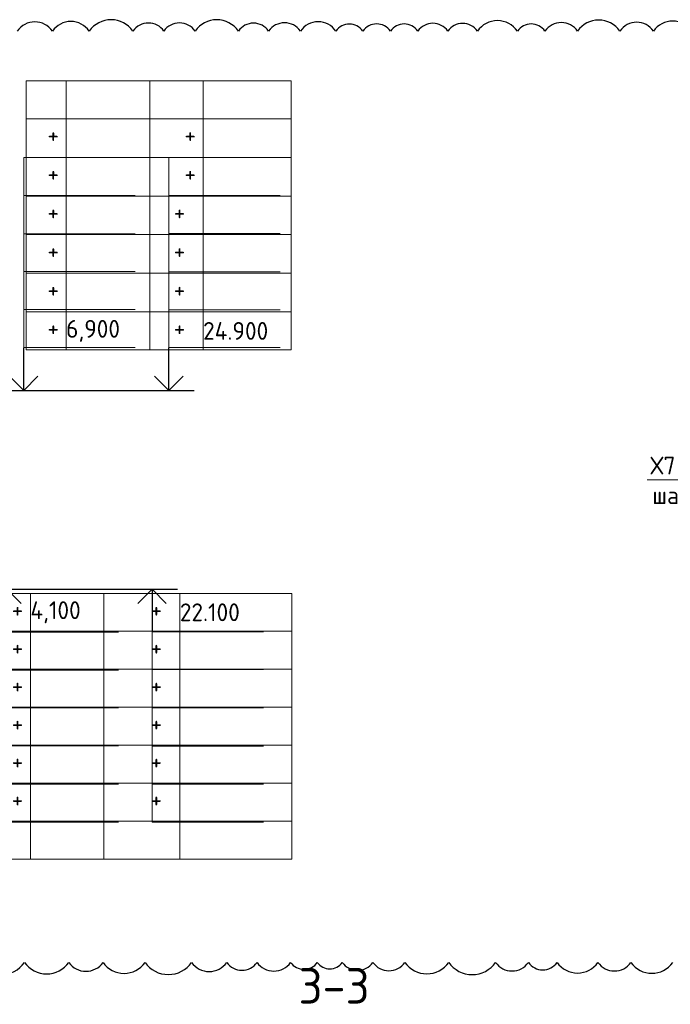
# Model space of a CAD drawing. Header units: millimetres. Extents: x 247266 to 730847, y -636031 to 10052.
# Tile 247 of 256: x 541956 to 551092, y -179103 to -165272. Entities that reach past the tile are written whole.
import ezdxf
from ezdxf import colors
from ezdxf.entities.mleader import LeaderData, LeaderLine
from ezdxf.math import Vec2, Vec3

# ---------------------------------------------------------------- set-up
doc = ezdxf.new("R2010")
doc.units = ezdxf.units.MM
for name, color, linetype, lineweight in [('RAZMER', 7, 'Continuous', 15), ('АС-Таблицы', 7, 'Continuous', 20), ('отметки', 7, 'Continuous', 18), ('подоснова', 7, 'Continuous', 5)]:
    doc.layers.add(name, color=color, linetype=linetype, lineweight=lineweight)
doc.layers.add('Исправления', color=1, linetype='Continuous')
doc.layers.add('РАЗМЕРЫ', color=7, linetype='Continuous')
doc.styles.add('GOST-2.304_Type-B', font='GOST_Common.ttf')
doc.styles.add('ГОСТ', font='GOST_Common.ttf')

# ---------------------------------------------------------------- blocks, each defined once
blk = doc.blocks.new('*T3317')
at = {"layer": 'DEFPOINTS', "color": 8, "linetype": 'ByBlock', "lineweight": 0}
for p, q in [((0, 3733), (4233, 3733)), ((0, 0), (0, 3733)), ((561, 0), (561, 3733)), ((1592, 0), (1592, 3733)), ((2660, 0), (2660, 3733)), ((4233, 0), (4233, 3733)), ((0, 3200), (4233, 3200)), ((0, 2667), (4233, 2667)), ((0, 2133), (4233, 2133)), ((0, 1600), (4233, 1600)), ((0, 1067), (4233, 1067)), ((0, 533), (4233, 533)), ((0, 0), (4233, 0))]:
    blk.add_line(p, q, dxfattribs=at)
at = {"layer": 'АС-Таблицы', "color": 0, "char_height": 250, "style": 'ГОСТ'}
for s, insert, width, attachment_point in [('4,100', (561, 3467), 1031, 4), ('22.100', (2660, 3467), 1573.13, 4), ('+', (461, 3633), 361.22, 3), ('+', (2410, 3633), 568.04, 3), ('+', (461, 3100), 361.22, 3), ('+', (2410, 3100), 568.04, 3), ('+', (461, 2567), 361.22, 3), ('+', (2410, 2567), 568.04, 3), ('+', (461, 2033), 361.22, 3), ('+', (2410, 2033), 568.04, 3), ('+', (461, 1500), 361.22, 3), ('+', (2410, 1500), 568.04, 3), ('+', (461, 967), 361.22, 3), ('+', (2410, 967), 568.04, 3)]:
    blk.add_mtext(s, dxfattribs=dict(at, insert=insert, width=width, attachment_point=attachment_point))
blk = doc.blocks.new('*T3318')
at = {"layer": 'DEFPOINTS', "color": 8, "linetype": 'ByBlock', "lineweight": 0}
for p, q in [((0, 0), (3722, 0)), ((0, 0), (0, -3781)), ((561, 0), (561, -3781)), ((1734, 0), (1734, -3781)), ((2484, 0), (2484, -3781)), ((3722, 0), (3722, -3781)), ((0, -533), (3722, -533)), ((0, -1076), (3722, -1076)), ((0, -1619), (3722, -1619)), ((0, -2162), (3722, -2162)), ((0, -2705), (3722, -2705)), ((0, -3247), (3722, -3247)), ((0, -3781), (3722, -3781))]:
    blk.add_line(p, q, dxfattribs=at)
at = {"layer": 'АС-Таблицы', "color": 0, "char_height": 250, "style": 'ГОСТ'}
for s, insert, width, attachment_point in [('+', (461, -633), 361.22, 3), ('+', (2384, -633), 550, 3), ('+', (461, -1176), 361.22, 3), ('+', (2384, -1176), 550, 3), ('+', (461, -1719), 361.22, 3), ('+', (2234, -1719), 250, 3), ('+', (461, -2262), 361.22, 3), ('+', (2234, -2262), 250, 3), ('+', (461, -2805), 361.22, 3), ('+', (2234, -2805), 250, 3), ('+', (461, -3347), 361.22, 3), ('6,900', (561, -3514), 1173.09, 4), ('+', (2234, -3347), 250, 3), ('24.900', (2484, -3514), 1237.25, 4)]:
    blk.add_mtext(s, dxfattribs=dict(at, insert=insert, width=width, attachment_point=attachment_point))
blk = doc.blocks.new('_None')

msp = doc.modelspace()

# ---------------------------------------------------------------- linework, layer by layer
for points in [[(541444.45, -170479.54), (544405.42, -170479.54)], [(541869.5, -170479.54), (542704.07, -170479.54)], [(541209.53, -173271.62), (544170.5, -173271.62)]]:
    msp.add_lwpolyline(points)
at = {"layer": 'RAZMER', "ltscale": 100}
for p, q in [((542012.35, -170032.19), (542012.35, -167208.46)), ((542013.88, -167208.46), (543576.38, -167208.46)), ((544049.99, -169880.42, 0), (544049.99, -167205.81)), ((544049.99, -167205.81), (545612.49, -167205.81)), ((542013.88, -167741.79), (543576.38, -167741.79)), ((544049.99, -167741.79), (545612.49, -167741.79)), ((542013.88, -168277.77), (543576.38, -168277.77)), ((544049.99, -168275.12), (545612.49, -168275.12)), ((542013.88, -168811.1), (543576.38, -168811.1)), ((544049.99, -168813.75, 0), (545612.49, -168813.75, 0)), ((542013.88, -169344.44), (543576.38, -169344.44)), ((544049.99, -169349.73, 0), (545612.49, -169349.73, 0)), ((544049.99, -170033.06, 0), (544049.99, -169433.06, 0)), ((542013.88, -169877.77), (543576.38, -169877.77)), ((544051.52, -169878.65, 0), (545614.02, -169878.65, 0)), ((543815.07, -173718.1, 0), (543815.07, -174318.1, 0)), ((541778.96, -173873.39), (543341.46, -173873.39)), ((543815.07, -173870.75, 0), (543815.07, -176545.35)), ((543816.6, -173872.52, 0), (545379.1, -173872.52, 0)), ((543815.07, -174401.43, 0), (545377.57, -174401.43, 0)), ((541778.96, -174406.72), (543341.46, -174406.72)), ((541778.96, -174940.06), (543341.46, -174940.06)), ((543815.07, -174937.41, 0), (545377.57, -174937.41, 0)), ((541778.96, -175473.39), (543341.46, -175473.39)), ((543815.07, -175476.04), (545377.57, -175476.04)), ((541778.96, -176009.37), (543341.46, -176009.37)), ((543815.07, -176009.37), (545377.57, -176009.37)), ((541778.96, -176542.7), (543341.46, -176542.7)), ((543815.07, -176545.35), (545377.57, -176545.35))]:
    msp.add_line(p, q, dxfattribs=at)
at = {"layer": 'Исправления'}
for points in [[(551394.57, -165431.81, 0.52056705), (550855, -165431.81, 0.52056705), (550383.43, -165431.81, 0.52056705), (549790.01, -165431.81, 0.52056705), (549331.52, -165431.81, 0.52056705), (548946.06, -165431.81, 0.52056705), (548383.44, -165431.81, 0.52056705), (547966.89, -165431.81, 0.52056705), (547547.22, -165431.81, 0.52056705), (547161.91, -165431.81, 0.52056705), (546774.4, -165431.81, 0.52056705), (546396.38, -165431.81, 0.52056705), (545898.13, -165431.81, 0.52056705), (545451.99, -165431.81, 0.52056705), (545026.78, -165431.81, 0.52056705), (544419.2, -165431.81, 0.52056705), (543980.62, -165431.81, 0.52056705), (543546.5, -165431.81, 0.52056705), (542933.26, -165431.81, 0.52056705), (542415.23, -165431.81, 0.52056705), (541922.56, -165431.81, 0.52056705)], [(541361.67, -178514.19, 0.52056705), (542022.78, -178514.19, 0.52056705), (542646.42, -178514.19, 0.52056705), (543126.64, -178514.19, 0.52056705), (543716.58, -178514.19, 0.52056705), (544369.79, -178514.19, 0.52056705), (544863.46, -178514.19, 0.52056705), (545289.01, -178514.19, 0.52056705), (545760.06, -178514.19, 0.52056705), (546134.96, -178514.19, 0.52056705), (546486.31, -178514.19, 0.52056705), (546916.91, -178514.19, 0.52056705), (547365.72, -178514.19, 0.52056705), (547980.22, -178514.19, 0.52056705), (548639.07, -178514.19, 0.52056705), (549100.32, -178514.19, 0.52056705), (549502.19, -178514.19, 0.52056705), (550076.29, -178514.19, 0.52056705), (550538.57, -178514.19, 0.52056705), (551126.77, -178514.19, 0.52056705)]]:
    msp.add_lwpolyline(points, format="xyb", dxfattribs=at)
at = {"layer": 'отметки', "linetype": 'Continuous', "lineweight": 25, "ltscale": 100}
for p, q in [((542012.35, -170479.54), (542012.35, -169879.54)), ((544049.99, -170480.42, 0), (544049.99, -169880.42, 0)), ((543815.07, -173270.75, 0), (543815.07, -173870.75, 0))]:
    msp.add_line(p, q, dxfattribs=at)
for points in [[(541812.35, -170279.54), (542012.35, -170479.54), (542212.35, -170279.54)], [(541577.43, -173471.62), (541777.43, -173271.62), (541977.43, -173471.62)]]:
    msp.add_lwpolyline(points, dxfattribs=at)
at = {"layer": 'отметки', "linetype": 'Continuous', "lineweight": 25, "ltscale": 100, "elevation": 0}
for points in [[(543849.99, -170280.42), (544049.99, -170480.42), (544249.99, -170280.42)], [(543615.07, -173470.75), (543815.07, -173270.75), (544015.07, -173470.75)]]:
    msp.add_lwpolyline(points, dxfattribs=at)

# ---------------------------------------------------------------- block references
for name, p in [('*T3318', (542047.24, -166129.66)), ('*T3317', (541545.2, -177062.96))]:
    msp.add_blockref(name, p)

# ---------------------------------------------------------------- texts
at = {"layer": 'РАЗМЕРЫ', "insert": (546370.59, -178843.74), "char_height": 500, "attachment_point": 5, "style": 'GOST-2.304_Type-B'}
msp.add_mtext_dynamic_manual_height_columns('3-3', width=3941.2128, gutter_width=625, heights=[0], dxfattribs=at)

# ---------------------------------------------------------------- leaders
at = {"layer": 'подоснова'}
ml = msp.add_multileader_mtext('Standard', dxfattribs=at)
ml.set_content('Х7 (6шт) \\Pшаг 200', color=256, style='GOST-2.304_Type-B')
ml.set_leader_properties(color=256, linetype='ByLayer', lineweight=15)
ml.set_arrow_properties(name='NONE')
ml.build(insert=Vec2(0, 0))
ml.multileader.update_dxf_attribs({"text_left_attachment_type": 6, "text_right_attachment_type": 6, "dogleg_length": 10, "arrow_head_size": 18})
ctx = ml.context
ctx.base_point, ctx.char_height, ctx.arrow_head_size, ctx.landing_gap_size, ctx.plane_origin = Vec3(550775.3, -171710.39), 250, 18, 20, Vec3(549340.06, -167333.21)
ctx.left_attachment, ctx.right_attachment, ctx.text_align_type = 6, 6, 1
notes = []
notes.append((ctx, [(1, (1, 1, 0), (552086.48, -171735.42), (-1, 0), 10, [(1, [(555966.24, -171448.15), (555849, -172738.41)], 0, [])])]))
ctx.mtext.insert, ctx.mtext.width, ctx.mtext.alignment, ctx.mtext.flow_direction = Vec3(551425.6, -171410.39), 1278.0149, 2, 5
for ctx, leaders in notes:
    for number, flags, end, landing, length, lines in leaders:
        leader = LeaderData()
        leader.index, (leader.has_last_leader_line, leader.has_dogleg_vector, leader.attachment_direction) = number, flags
        leader.last_leader_point, leader.dogleg_vector, leader.dogleg_length = Vec3(end), Vec3(landing), length
        for number, points, colour, breaks in lines:
            line = LeaderLine()
            line.index, line.vertices, line.color, line.breaks = number, Vec3.list(points), colors.encode_raw_color(colour), breaks
            leader.lines.append(line)
        ctx.leaders.append(leader)

doc.saveas('drawing.dxf')
